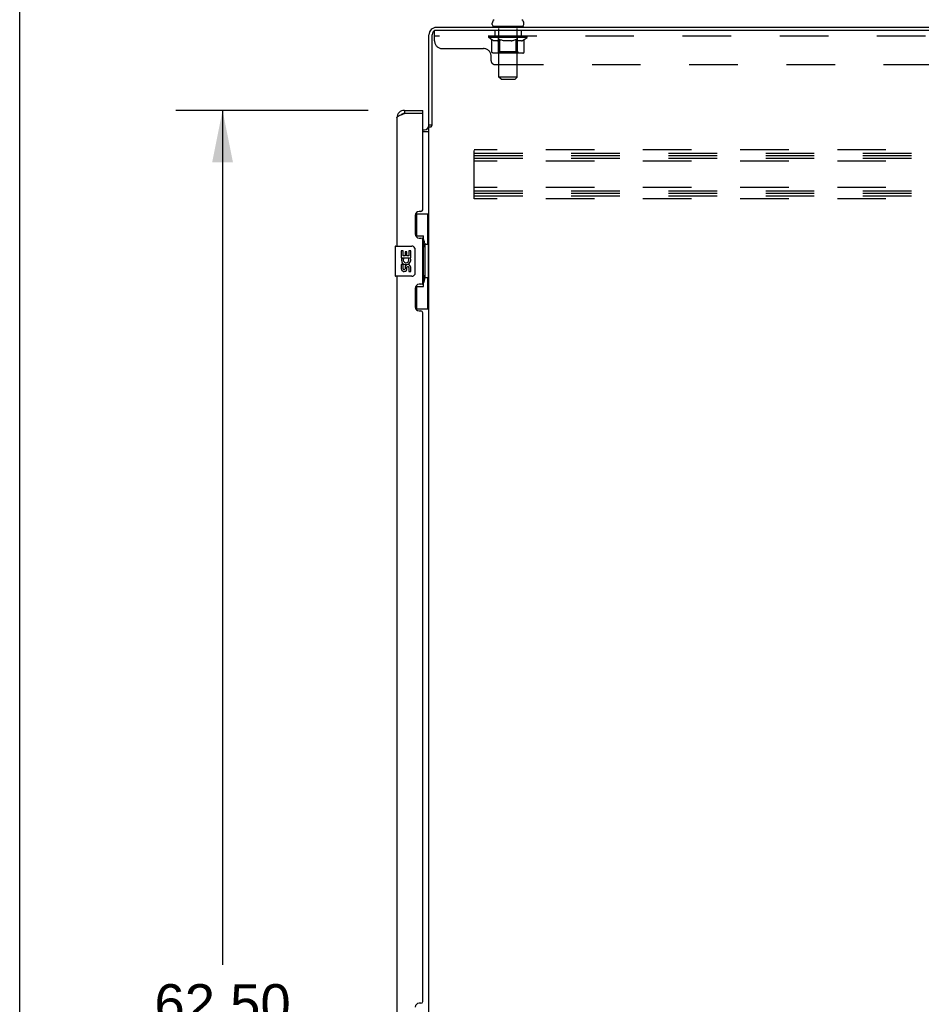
# Model space of a CAD drawing. Header units: inches. Extents: x 0 to 293, y 0 to 190.
# Tile 3 of 22: x 0 to 30, y 101 to 134. Entities that reach past the tile are written whole.
import ezdxf

# ---------------------------------------------------------------- set-up
doc = ezdxf.new("R2010")
doc.units = ezdxf.units.IN
doc.header["$LTSCALE"] = 16.117381
doc.header["$MEASUREMENT"] = 0
doc.linetypes.add('HIDDEN', pattern=[0.2, 0.1, -0.1])
doc.layers.get('0').update_dxf_attribs({"linetype": 'CONTINUOUS'})
for name, color, linetype in [('02___PRT_ALL_AXES', 7, 'CONTINUOUS'), ('DEFAULT_2', 8, 'HIDDEN'), ('DIMENSIONS', 7, 'CONTINUOUS')]:
    doc.layers.add(name, color=color, linetype=linetype)
doc.styles.get("Standard").update_dxf_attribs({"font": 'arial.ttf'})
doc.dimstyles.new('DIMSTYLE_1', dxfattribs={"dimtxt": 1.292838, "dimasz": 1.723784, "dimexe": 0.09, "dimexo": 0.07, "dimgap": 0.0375, "dimtad": 0, "dimtih": 1, "dimtoh": 1, "dimzin": 4, "dimdsep": 46, "dimtxsty": 'Standard', "dimblk": '_FILLED', "dimblk1": '_FILLED', "dimblk2": '_FILLED', "dimcen": 0.09, "dimazin": 1, "dimtfac": 1, "dimtdec": 3, "dimtofl": 0, "dimtmove": 0, "dimatfit": 3, "dimldrblk": '_FILLED', "dimfxl": 1, "dimtolj": 1, "dimtzin": 4, "dimarcsym": 0})

# ---------------------------------------------------------------- blocks, each defined once
blk = doc.blocks.new('_FILLED')
at = {"color": 0, "linetype": 'ByBlock'}
blk.add_solid([(0, 0), (-1, 0.2), (-1, -0.2)], dxfattribs=at)
blk = doc.blocks.new('*D6')
at = {"layer": 'DIMENSIONS', "color": 2, "linetype": 'Continuous'}
for p, q in [((11.552, 130.624), (5.177, 130.624)), ((6.728, 130.624), (6.728, 102.299)), ((6.728, 68.124), (6.728, 95.835)), ((11.552, 68.124), (5.177, 68.124))]:
    blk.add_line(p, q, dxfattribs=at)
at = {"layer": 'DIMENSIONS', "color": 2, "linetype": 'Continuous', "xscale": 1.7237841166, "yscale": 1.7237841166, "zscale": 1.7237841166}
for p, rotation in [((6.728, 130.624), 90), ((6.728, 68.124), 270)]:
    blk.add_blockref('_FILLED', p, dxfattribs=dict(at, rotation=rotation))
at = {"layer": 'DIMENSIONS', "color": 2, "linetype": 'Continuous', "insert": (6.728, 101.653), "char_height": 1.2928, "width": 6.61318, "attachment_point": 2, "line_spacing_factor": 0.9}
blk.add_mtext('62.50\\PREAR\\PDOORS', dxfattribs=at)

msp = doc.modelspace()

# ---------------------------------------------------------------- linework, layer by layer
at = {"color": 7, "linetype": 'Continuous'}
for p, q in [((0, 0), (0, 189.616)), ((15.673, 133.473), (15.673, 133.513)), ((15.696, 133.404), (15.696, 133.374)), ((16.696, 133.404), (15.696, 133.404)), ((16.696, 133.404), (16.696, 133.374)), ((16.719, 133.473), (16.719, 133.513)), ((12.759, 130.624), (12.759, 130.52)), ((13.367, 130.52), (13.367, 130.624)), ((13.367, 130.52), (13.347, 130.52)), ((13.675, 130.134), (13.571, 130.134)), ((13.13, 127.199), (13.571, 127.199)), ((13.167, 126.419), (13.167, 127.199)), ((13.532, 126.174), (13.532, 127.199)), ((13.167, 126.464), (13.394, 126.464)), ((13.394, 124.784), (13.394, 126.464)), ((12.453, 126.109), (12.453, 125.139)), ((12.468, 126.124), (13.008, 126.124)), ((13.108, 126.024), (13.108, 125.224)), ((13.431, 126.225), (13.431, 126.205)), ((13.431, 126.174), (13.431, 125.074)), ((13.553, 126.174), (13.431, 126.174)), ((13.553, 125.074), (13.553, 126.174)), ((13.008, 125.124), (12.468, 125.124)), ((13.553, 125.074), (13.431, 125.074)), ((13.431, 125.044), (13.431, 125.024)), ((13.532, 124.049), (13.532, 125.074)), ((13.167, 124.049), (13.167, 124.829)), ((13.167, 124.784), (13.394, 124.784)), ((13.13, 124.049), (13.571, 124.049))]:
    msp.add_line(p, q, dxfattribs=at)
at = {"color": 3, "linetype": 'Continuous'}
for p, q in [((49.324, 133.374), (13.817, 133.374)), ((49.324, 133.27), (13.817, 133.27)), ((13.571, 130.121), (13.571, 133.128)), ((13.675, 130.123), (13.675, 133.128)), ((12.759, 130.624), (13.367, 130.624)), ((12.513, 130.378), (12.513, 126.124)), ((12.727, 130.509), (12.759, 130.52)), ((13.347, 130.52), (12.759, 130.52)), ((13.367, 127.332), (13.367, 130.5)), ((13.367, 129.978), (13.428, 129.978)), ((13.571, 68.667), (13.571, 130.082)), ((13.571, 130.082), (13.645, 130.082)), ((13.367, 129.926), (13.571, 129.926)), ((13.117, 127.142), (13.117, 126.522)), ((13.307, 127.272), (13.247, 127.272)), ((13.247, 126.392), (13.307, 126.392)), ((13.367, 124.917), (13.367, 126.332)), ((12.513, 125.124), (12.513, 99.874)), ((13.117, 124.727), (13.117, 124.107)), ((13.307, 124.857), (13.247, 124.857)), ((13.247, 123.977), (13.307, 123.977)), ((13.367, 101.082), (13.367, 123.917)), ((13.307, 101.022), (13.247, 101.022))]:
    msp.add_line(p, q, dxfattribs=at)
for points in [[(12.513, 130.378), (12.513, 130.384), (12.515, 130.39), (12.517, 130.396), (12.521, 130.402), (12.526, 130.408), (12.531, 130.414), (12.538, 130.419), (12.546, 130.425), (12.554, 130.431), (12.563, 130.437), (12.574, 130.443), (12.585, 130.449), (12.597, 130.455), (12.609, 130.461), (12.622, 130.467), (12.636, 130.473), (12.65, 130.479), (12.665, 130.485)], [(12.665, 130.485), (12.68, 130.491), (12.695, 130.497), (12.711, 130.503), (12.727, 130.509)], [(13.645, 130.082), (13.647, 130.083), (13.649, 130.085), (13.651, 130.087), (13.652, 130.088), (13.654, 130.09), (13.655, 130.091), (13.656, 130.092), (13.657, 130.094), (13.658, 130.095), (13.659, 130.097), (13.66, 130.098), (13.66, 130.099), (13.661, 130.101)], [(13.661, 130.101), (13.663, 130.105), (13.664, 130.106), (13.665, 130.108), (13.666, 130.11), (13.667, 130.111), (13.668, 130.113), (13.669, 130.115), (13.67, 130.117), (13.672, 130.119), (13.673, 130.12), (13.675, 130.123)]]:
    msp.add_lwpolyline(points, dxfattribs=at)
at = {"color": 7, "linetype": 'Continuous'}
for points in [[(13.358, 126.363), (13.36, 126.367), (13.365, 126.375), (13.37, 126.383), (13.374, 126.391), (13.378, 126.397), (13.382, 126.404), (13.385, 126.41), (13.387, 126.415), (13.389, 126.421), (13.391, 126.425), (13.392, 126.43), (13.393, 126.434), (13.393, 126.437), (13.394, 126.441)], [(13.101, 126.061), (13.103, 126.055), (13.105, 126.049), (13.106, 126.043), (13.107, 126.037), (13.107, 126.031), (13.108, 126.024)], [(13.108, 125.224), (13.107, 125.218), (13.107, 125.212), (13.106, 125.206), (13.105, 125.2), (13.103, 125.194), (13.101, 125.188)], [(13.394, 124.808), (13.393, 124.811), (13.393, 124.815), (13.392, 124.819), (13.391, 124.823), (13.389, 124.828), (13.387, 124.833), (13.385, 124.839), (13.382, 124.845), (13.378, 124.851), (13.374, 124.858), (13.37, 124.866), (13.365, 124.873), (13.36, 124.882), (13.358, 124.885)]]:
    msp.add_lwpolyline(points, dxfattribs=at)
for centre, radius, start, end in [((15.816, 133.513), 0.144, 124.6626, 180), ((16.575, 133.513), 0.144, 0, 55.3374), ((15.742, 133.473), 0.069, 180, 270), ((16.65, 133.473), 0.069, 270, 360), ((12.759, 130.378), 0.142, 90, 131.367), ((12.677, 130.234), 0.26, 87.373, 90), ((12.468, 126.109), 0.015, 90, 180), ((13.008, 126.024), 0.1, 21.205, 90), ((12.468, 125.139), 0.015, 180, 270), ((13.008, 125.224), 0.1, 270, 338.7946)]:
    msp.add_arc(centre, radius, start, end, dxfattribs=at)
at = {"color": 3, "linetype": 'Continuous'}
for centre, radius, start, end in [((13.817, 133.128), 0.246, 90, 180), ((13.817, 133.128), 0.142, 90, 180), ((12.759, 130.378), 0.246, 90, 180), ((13.347, 130.5), 0.02, 0, 90), ((13.428, 130.121), 0.142, 270, 360), ((13.307, 127.332), 0.06, 270, 360), ((13.247, 127.142), 0.13, 90, 180), ((13.247, 126.522), 0.13, 180, 270), ((13.307, 126.332), 0.06, 0, 90), ((13.247, 124.727), 0.13, 90, 180), ((13.307, 124.917), 0.06, 270, 360), ((13.247, 124.107), 0.13, 180, 270), ((13.307, 123.917), 0.06, 0, 90), ((13.247, 100.892), 0.13, 90, 180), ((13.307, 101.082), 0.06, 270, 360)]:
    msp.add_arc(centre, radius, start, end, dxfattribs=at)
at = {"color": 7, "linetype": 'Continuous'}
for centre, start_param, end_param in [((13.326, 126.215), -1.51401, -0.699287), ((13.326, 126.215), -2.442306, -1.627583), ((13.326, 125.034), -1.51401, -0.699287), ((13.326, 125.034), -2.442306, -1.627583)]:
    msp.add_ellipse(centre, major_axis=(0, 0.18), ratio=0.579493, start_param=start_param, end_param=end_param, dxfattribs=at)
at = {"layer": '02___PRT_ALL_AXES', "color": 8, "linetype": 'HIDDEN'}
for p, q in [((15.758, 133.27), (15.758, 133.083)), ((16.633, 133.27), (15.758, 133.27)), ((16.633, 133.27), (16.633, 133.083)), ((16.633, 133.083), (15.758, 133.083))]:
    msp.add_line(p, q, dxfattribs=at)
at = {"layer": '02___PRT_ALL_AXES', "color": 7, "linetype": 'Continuous'}
for p, q in [((12.656, 125.97), (12.656, 125.74)), ((12.718, 125.97), (12.656, 125.97)), ((12.656, 125.74), (12.917, 125.74)), ((12.726, 125.704), (12.669, 125.729)), ((12.718, 125.803), (12.718, 125.97)), ((12.781, 125.803), (12.718, 125.803)), ((12.781, 125.939), (12.781, 125.803)), ((12.842, 125.939), (12.781, 125.939)), ((12.842, 125.803), (12.842, 125.939)), ((12.907, 125.803), (12.842, 125.803)), ((12.917, 125.74), (12.89, 125.721)), ((12.907, 125.97), (12.907, 125.803)), ((12.97, 125.97), (12.907, 125.97)), ((12.952, 125.74), (12.97, 125.74)), ((12.97, 125.74), (12.97, 125.97)), ((12.656, 125.509), (12.656, 125.373)), ((12.718, 125.509), (12.656, 125.509)), ((12.718, 125.373), (12.718, 125.509)), ((12.781, 125.415), (12.781, 125.373)), ((12.842, 125.352), (12.842, 125.421)), ((12.907, 125.415), (12.907, 125.279)), ((12.97, 125.279), (12.97, 125.415)), ((12.907, 125.279), (12.97, 125.279))]:
    msp.add_line(p, q, dxfattribs=at)
for centre, radius, start, end in [((12.813, 125.666), 0.157, 156.5966, 341.8791), ((12.813, 125.666), 0.0943, 156.5966, 35.1122), ((12.813, 125.666), 0.157, 25.737, 27.8532), ((12.816, 125.667), 0.154, 341.4199, 26.1963), ((12.75, 125.373), 0.0943, 180, 248.6704), ((12.75, 125.373), 0.0314, 180, 0.0485), ((12.876, 125.415), 0.0943, 0, 180), ((12.876, 125.41), 0.0362, 83.4285, 161.7628), ((12.876, 125.415), 0.0314, 0, 81.2295), ((12.75, 125.373), 0.0943, 248.6999, 347.4338)]:
    msp.add_arc(centre, radius, start, end, dxfattribs=at)
at = {"layer": 'DEFAULT_2', "color": 8, "linetype": 'HIDDEN'}
for p, q in [((13.758, 132.925), (13.758, 133.27)), ((13.817, 133.27), (13.758, 133.27)), ((15.883, 133.404), (15.883, 133.374)), ((15.896, 131.723), (15.896, 133.37)), ((16.496, 131.723), (16.496, 133.37)), ((16.508, 133.404), (16.508, 133.374)), ((49.383, 133.083), (13.758, 133.083)), ((15.562, 133.037), (15.562, 133.083)), ((15.662, 132.967), (15.562, 133.037)), ((16.829, 133.037), (15.562, 133.037)), ((15.572, 133.077), (15.572, 133.083)), ((15.581, 133.073), (15.581, 133.077)), ((15.581, 133.073), (16.811, 133.073)), ((15.59, 133.073), (15.59, 133.077)), ((15.59, 133.073), (15.59, 133.077)), ((15.601, 133.077), (15.601, 133.083)), ((15.617, 133.073), (15.617, 133.077)), ((15.619, 133.073), (15.619, 133.077)), ((15.647, 133.077), (15.647, 133.083)), ((15.662, 133.073), (15.662, 133.077)), ((15.662, 132.562), (15.662, 132.967)), ((15.662, 132.967), (15.676, 132.958)), ((15.664, 133.073), (15.664, 133.077)), ((15.869, 133.076), (15.667, 133.076)), ((15.69, 132.949), (15.676, 132.958)), ((15.703, 132.942), (15.689, 132.949)), ((15.717, 132.935), (15.703, 132.942)), ((15.711, 133.077), (15.711, 133.083)), ((15.712, 133.073), (15.712, 133.076)), ((15.713, 133.073), (15.713, 133.076)), ((15.716, 133.073), (15.716, 133.076)), ((15.73, 132.93), (15.716, 132.935)), ((15.723, 133.073), (15.723, 133.077)), ((15.723, 133.073), (15.723, 133.076)), ((15.726, 133.073), (15.726, 133.077)), ((15.73, 133.073), (15.73, 133.077)), ((15.743, 132.925), (15.73, 132.93)), ((15.734, 133.073), (15.734, 133.076)), ((15.847, 132.925), (15.743, 132.925)), ((15.748, 133.073), (15.748, 133.076)), ((15.766, 133.073), (15.766, 133.076)), ((15.767, 133.073), (15.767, 133.079)), ((15.787, 133.073), (15.787, 133.076)), ((15.789, 133.077), (15.789, 133.083)), ((15.798, 133.073), (15.798, 133.077)), ((15.802, 133.073), (15.802, 133.077)), ((15.812, 133.073), (15.812, 133.076)), ((15.823, 133.073), (15.823, 133.081)), ((15.838, 133.073), (15.838, 133.076)), ((15.841, 133.073), (15.841, 133.076)), ((15.847, 132.925), (15.861, 132.93)), ((15.874, 132.935), (15.86, 132.93)), ((15.869, 133.073), (15.869, 133.076)), ((15.936, 133.076), (15.874, 133.076)), ((15.888, 132.942), (15.874, 132.935)), ((15.879, 133.077), (15.879, 133.083)), ((15.883, 132.565), (15.883, 133.034)), ((15.886, 133.073), (15.886, 133.077)), ((15.901, 132.95), (15.887, 132.942)), ((15.89, 133.073), (15.89, 133.077)), ((15.896, 133.073), (15.896, 133.082)), ((15.901, 133.073), (15.901, 133.076)), ((15.915, 132.958), (15.901, 132.949)), ((15.912, 133.073), (15.912, 133.076)), ((15.929, 132.968), (15.915, 132.958)), ((15.929, 132.562), (15.929, 132.968)), ((15.929, 132.968), (15.958, 132.958)), ((15.936, 133.073), (15.936, 133.076)), ((16.011, 133.076), (15.951, 133.076)), ((15.986, 132.949), (15.958, 132.958)), ((15.972, 133.073), (15.972, 133.076)), ((15.979, 133.077), (15.979, 133.083)), ((15.983, 133.073), (15.983, 133.077)), ((15.985, 133.073), (15.985, 133.083)), ((16.014, 132.942), (15.986, 132.949)), ((15.988, 133.073), (15.988, 133.077)), ((15.995, 133.073), (15.995, 133.077)), ((16.011, 133.073), (16.011, 133.076)), ((16.042, 132.935), (16.014, 132.942)), ((16.091, 133.076), (16.037, 133.076)), ((16.069, 132.93), (16.041, 132.935)), ((16.05, 133.073), (16.05, 133.076)), ((16.097, 132.925), (16.069, 132.93)), ((16.081, 133.076), (16.196, 133.083)), ((16.086, 133.077), (16.086, 133.083)), ((16.086, 133.077), (16.086, 133.083)), ((16.086, 133.083), (16.086, 133.083)), ((16.086, 133.073), (16.086, 133.077)), ((16.09, 133.073), (16.09, 133.077)), ((16.091, 133.073), (16.091, 133.077)), ((16.091, 133.073), (16.091, 133.076)), ((16.295, 132.925), (16.097, 132.925)), ((16.175, 133.076), (16.127, 133.076)), ((16.132, 133.073), (16.132, 133.076)), ((16.175, 133.073), (16.175, 133.076)), ((16.193, 133.077), (16.193, 133.077)), ((16.193, 133.073), (16.193, 133.077)), ((16.193, 133.073), (16.193, 133.077)), ((16.196, 133.077), (16.196, 133.083)), ((16.196, 133.083), (16.31, 133.076)), ((16.198, 133.073), (16.198, 133.077)), ((16.198, 133.073), (16.198, 133.077)), ((16.198, 133.077), (16.198, 133.077)), ((16.216, 133.073), (16.216, 133.076)), ((16.216, 133.076), (16.265, 133.076)), ((16.259, 133.073), (16.259, 133.076)), ((16.295, 132.925), (16.323, 132.93)), ((16.3, 133.073), (16.3, 133.077)), ((16.3, 133.073), (16.3, 133.076)), ((16.3, 133.076), (16.355, 133.076)), ((16.301, 133.073), (16.301, 133.077)), ((16.305, 133.077), (16.305, 133.083)), ((16.305, 133.083), (16.306, 133.083)), ((16.305, 133.073), (16.305, 133.077)), ((16.306, 133.077), (16.306, 133.083)), ((16.351, 132.935), (16.322, 132.93)), ((16.342, 133.073), (16.342, 133.076)), ((16.379, 132.942), (16.35, 132.935)), ((16.407, 132.95), (16.378, 132.942)), ((16.381, 133.073), (16.381, 133.076)), ((16.381, 133.076), (16.44, 133.076)), ((16.396, 133.073), (16.396, 133.077)), ((16.403, 133.073), (16.403, 133.077)), ((16.406, 133.073), (16.406, 133.083)), ((16.435, 132.959), (16.406, 132.95)), ((16.409, 133.073), (16.409, 133.077)), ((16.412, 133.077), (16.412, 133.083)), ((16.419, 133.073), (16.419, 133.076)), ((16.464, 132.968), (16.435, 132.959)), ((16.456, 133.073), (16.456, 133.076)), ((16.456, 133.076), (16.518, 133.076)), ((16.464, 132.562), (16.464, 132.968)), ((16.464, 132.968), (16.479, 132.958)), ((16.494, 132.95), (16.479, 132.959)), ((16.48, 133.073), (16.48, 133.076)), ((16.491, 133.073), (16.491, 133.076)), ((16.508, 132.942), (16.494, 132.95)), ((16.495, 133.073), (16.495, 133.082)), ((16.501, 133.073), (16.501, 133.077)), ((16.505, 133.073), (16.505, 133.077)), ((16.508, 132.565), (16.508, 133.034)), ((16.523, 132.935), (16.508, 132.942)), ((16.512, 133.077), (16.512, 133.083)), ((16.537, 132.93), (16.522, 132.935)), ((16.523, 133.073), (16.523, 133.076)), ((16.523, 133.076), (16.829, 133.076)), ((16.551, 132.925), (16.537, 132.93)), ((16.55, 133.073), (16.55, 133.076)), ((16.645, 132.925), (16.551, 132.925)), ((16.553, 133.073), (16.553, 133.076)), ((16.568, 133.073), (16.568, 133.081)), ((16.58, 133.073), (16.58, 133.076)), ((16.589, 133.073), (16.589, 133.077)), ((16.593, 133.073), (16.593, 133.077)), ((16.603, 133.077), (16.603, 133.083)), ((16.604, 133.073), (16.604, 133.076)), ((16.625, 133.073), (16.625, 133.079)), ((16.625, 133.073), (16.625, 133.076)), ((16.643, 133.073), (16.643, 133.076)), ((16.645, 132.925), (16.659, 132.93)), ((16.657, 133.073), (16.657, 133.076)), ((16.674, 132.935), (16.659, 132.93)), ((16.662, 133.073), (16.662, 133.077)), ((16.665, 133.073), (16.665, 133.077)), ((16.668, 133.073), (16.668, 133.077)), ((16.668, 133.073), (16.668, 133.076)), ((16.688, 132.942), (16.673, 132.935)), ((16.676, 133.073), (16.676, 133.076)), ((16.679, 133.073), (16.679, 133.076)), ((16.679, 133.073), (16.679, 133.076)), ((16.681, 133.077), (16.681, 133.083)), ((16.702, 132.95), (16.688, 132.942)), ((16.717, 132.959), (16.702, 132.95)), ((16.708, 133.08), (16.828, 133.081)), ((16.708, 133.076), (16.708, 133.08)), ((16.732, 132.969), (16.717, 132.959)), ((16.727, 133.073), (16.727, 133.077)), ((16.73, 133.073), (16.73, 133.077)), ((16.732, 132.969), (16.829, 133.037)), ((16.732, 132.562), (16.732, 132.969)), ((16.744, 133.077), (16.744, 133.083)), ((16.773, 133.073), (16.773, 133.077)), ((16.774, 133.073), (16.774, 133.077)), ((16.791, 133.077), (16.791, 133.083)), ((16.801, 133.073), (16.801, 133.077)), ((16.802, 133.073), (16.802, 133.077)), ((16.811, 133.073), (16.811, 133.077)), ((16.819, 133.077), (16.819, 133.083)), ((16.828, 133.076), (16.828, 133.081)), ((16.829, 133.037), (16.829, 133.077)), ((14.008, 132.675), (15.383, 132.675)), ((15.883, 132.565), (15.843, 132.525)), ((16.508, 132.565), (15.883, 132.565)), ((16.508, 132.565), (16.548, 132.525)), ((15.633, 132.27), (15.633, 132.425)), ((16.689, 132.525), (15.704, 132.525)), ((15.941, 132.529), (15.938, 132.532)), ((15.946, 132.526), (15.943, 132.527)), ((15.948, 132.525), (15.946, 132.526)), ((15.951, 132.525), (15.948, 132.525)), ((15.758, 132.145), (47.383, 132.145)), ((15.965, 131.654), (15.896, 131.723)), ((16.496, 131.723), (15.896, 131.723)), ((15.965, 131.654), (16.427, 131.654)), ((16.427, 131.654), (16.496, 131.723)), ((15.071, 127.687), (15.071, 129.312)), ((48.071, 129.312), (15.071, 129.312)), ((15.071, 129.208), (48.071, 129.208)), ((15.071, 129.124), (48.071, 129.124)), ((15.071, 129.041), (48.071, 129.041)), ((48.071, 128.937), (15.071, 128.937)), ((48.071, 128.062), (15.071, 128.062)), ((15.071, 127.958), (48.071, 127.958)), ((15.071, 127.874), (48.071, 127.874)), ((15.071, 127.791), (48.071, 127.791)), ((48.071, 127.687), (15.071, 127.687))]:
    msp.add_line(p, q, dxfattribs=at)
for points in [[(15.704, 132.525), (15.699, 132.525), (15.694, 132.526), (15.689, 132.527), (15.684, 132.529), (15.68, 132.532), (15.675, 132.535), (15.672, 132.538), (15.668, 132.542), (15.665, 132.547), (15.663, 132.552), (15.662, 132.557), (15.662, 132.562)], [(15.93, 132.552), (15.929, 132.557), (15.929, 132.562)], [(15.931, 132.547), (15.93, 132.552), (15.929, 132.557), (15.929, 132.562)], [(15.943, 132.527), (15.941, 132.529), (15.938, 132.532), (15.936, 132.535), (15.934, 132.538), (15.933, 132.542), (15.931, 132.547)], [(15.936, 132.535), (15.934, 132.538), (15.933, 132.542)], [(16.443, 132.525), (16.446, 132.525), (16.448, 132.526), (16.451, 132.527), (16.453, 132.529), (16.455, 132.532), (16.458, 132.535), (16.46, 132.538), (16.461, 132.542), (16.463, 132.547), (16.464, 132.552), (16.464, 132.557), (16.464, 132.562)], [(16.689, 132.525), (16.694, 132.525), (16.699, 132.526), (16.705, 132.527), (16.709, 132.529), (16.714, 132.532), (16.718, 132.535), (16.722, 132.538), (16.726, 132.542), (16.728, 132.547), (16.73, 132.552), (16.732, 132.557), (16.732, 132.562)]]:
    msp.add_lwpolyline(points, dxfattribs=at)
for centre, radius, start, end in [((15.861, 133.37), 0.0345, 0, 90), ((16.53, 133.37), 0.0345, 90, 180), ((14.008, 132.925), 0.25, 180, 270), ((15.843, 133.034), 0.0398, 0, 90), ((16.548, 133.034), 0.0398, 90, 180), ((15.383, 132.425), 0.25, 0, 90), ((15.758, 132.27), 0.125, 180, 270)]:
    msp.add_arc(centre, radius, start, end, dxfattribs=at)
for centre, major_axis, ratio, start_param, end_param in [((16.196, 133.083), (0.633, 0.007), 0.05963, 2.96643, 3.140963), ((15.543, 133.071), (0.198, 0), 0.060556, 0.430652, 1.470503), ((16.196, 133.083), (0.633, 0), 0.060556, -3.141593, -2.96706), ((15.543, 133.065), (0.198, 0.002), 0.05963, 1.376596, 1.469874), ((16.196, 133.083), (0.633, 0.013), 0.05688, 2.791345, 2.965878), ((15.518, 133.071), (0.198, 0.002), 0.05963, 0.25549, 1.295341), ((15.587, 133.071), (0.198, -0.002), 0.05963, 0.605815, 1.645666), ((16.196, 133.083), (0.633, -0.007), 0.05963, -2.96643, -2.791898), ((15.587, 133.065), (0.198, 0), 0.060556, 1.551758, 1.645036), ((15.518, 133.065), (0.198, 0.004), 0.05688, 1.20151, 1.294789), ((15.588, 133.067), (0.164, 0.002), 0.05963, 1.065228, 1.614276), ((15.568, 133.067), (0.164, 0.003), 0.05688, 0.890143, 1.43919), ((15.626, 133.067), (0.164, 0), 0.060556, 1.240391, 1.789438), ((16.196, 133.083), (0.633, 0.019), 0.052395, 2.616403, 2.790936), ((15.514, 133.071), (0.198, 0.004), 0.05688, 0.080405, 1.120256), ((15.649, 133.071), (0.198, -0.004), 0.05688, 0.7809, 1.820751), ((16.196, 133.083), (0.633, -0.013), 0.05688, -2.791345, -2.616812), ((15.649, 133.065), (0.198, -0.002), 0.05963, 1.72692, 1.820198), ((15.514, 133.065), (0.198, 0.006), 0.052395, 1.026568, 1.119847), ((15.567, 133.067), (0.164, 0.005), 0.052395, 0.715201, 1.264248), ((15.682, 133.067), (0.164, -0.002), 0.05963, 1.415553, 1.9646), ((16.196, 133.083), (0.633, 0.025), 0.046319, 2.441654, 2.616187), ((15.729, 133.071), (0.198, -0.006), 0.052395, 0.955842, 1.995693), ((15.531, 133.071), (0.198, 0.006), 0.052395, -0.094537, 0.945314), ((16.196, 133.083), (0.633, -0.019), 0.052395, -2.616403, -2.44187), ((15.729, 133.065), (0.198, -0.004), 0.05688, 1.902006, 1.995284), ((15.531, 133.065), (0.198, 0.008), 0.046319, 0.851819, 0.945098), ((15.586, 133.067), (0.164, 0.006), 0.046319, 0.540452, 1.089499), ((15.753, 133.067), (0.164, -0.003), 0.05688, 1.590638, 2.139686), ((16.196, 133.083), (0.633, 0.029), 0.038841, 2.267123, 2.441656), ((15.822, 133.071), (0.198, -0.008), 0.046319, 1.130591, 2.170442), ((15.569, 133.071), (0.198, 0.008), 0.046319, -0.269286, 0.770565), ((16.196, 133.083), (0.633, -0.025), 0.046319, -2.441654, -2.267121), ((15.822, 133.065), (0.198, -0.006), 0.052395, 2.076947, 2.170226), ((15.569, 133.065), (0.198, 0.009), 0.038841, 0.677289, 0.770567), ((15.623, 133.067), (0.164, 0.008), 0.038841, 0.365921, 0.914969), ((15.837, 133.067), (0.164, -0.005), 0.052395, 1.76558, 2.314627), ((16.196, 133.083), (0.633, 0.033), 0.030195, 2.09281, 2.267343), ((15.927, 133.071), (0.198, -0.009), 0.038841, 1.305122, 2.344973), ((15.625, 133.071), (0.198, 0.009), 0.038841, -0.443817, 0.596034), ((16.196, 133.083), (0.633, -0.029), 0.038841, -2.267123, -2.092591), ((15.927, 133.065), (0.198, -0.008), 0.046319, 2.251696, 2.344975), ((15.625, 133.065), (0.198, 0.01), 0.030195, 0.502975, 0.596254), ((15.677, 133.067), (0.164, 0.009), 0.030195, 0.191608, 0.740655), ((15.933, 133.067), (0.164, -0.006), 0.046319, 1.940329, 2.489376), ((15.698, 133.071), (0.198, 0.01), 0.030195, -0.61813, 0.421721), ((16.196, 133.083), (0.633, 0.036), 0.020645, 1.918687, 2.09322), ((16.04, 133.071), (0.198, -0.01), 0.030195, 1.479435, 2.519286), ((16.196, 133.083), (0.633, -0.033), 0.030195, -2.09281, -1.918277), ((16.04, 133.065), (0.198, -0.009), 0.038841, 2.426227, 2.519505), ((15.698, 133.065), (0.198, 0.011), 0.020645, 0.328852, 0.422131), ((15.747, 133.067), (0.164, 0.009), 0.020645, 0.017485, 0.566532), ((16.036, 133.067), (0.164, -0.008), 0.038841, 2.11486, 2.663907), ((15.787, 133.071), (0.198, 0.011), 0.020645, -0.792253, 0.247598), ((16.196, 133.083), (0.633, 0.038), 0.010478, 1.744704, 1.919237), ((16.158, 133.071), (0.198, -0.011), 0.020645, 1.653558, 2.693409), ((16.196, 133.083), (0.633, -0.036), 0.020645, -1.918687, -1.744154), ((16.158, 133.065), (0.198, -0.01), 0.030195, 2.60054, 2.693819), ((15.787, 133.065), (0.198, 0.012), 0.010478, 0.154869, 0.248148), ((15.831, 133.067), (0.164, 0.01), 0.010478, 6.126688, 6.675735), ((16.145, 133.067), (0.164, -0.009), 0.030195, 2.289173, 2.83822), ((15.888, 133.071), (0.198, 0.012), 0.010478, -0.966236, -0.000846), ((16.276, 133.071), (0.198, -0.012), 0.010478, 1.827541, 2.867392), ((16.196, 133.083), (0.633, -0.038), 0.010478, -1.744704, -1.570171), ((16.276, 133.065), (0.198, -0.011), 0.020645, 2.774664, 2.867942), ((16.254, 133.067), (0.164, -0.009), 0.020645, 2.463296, 3.012344), ((16.115, 133.071), (0.198, 0.012), 0.010478, 0.274201, 1.314052), ((16.029, 133.067), (0.164, 0.01), 0.010478, -0.000483, 0.504314), ((15.998, 133.065), (0.198, 0.012), 0.010478, 0.099668, 0.192946), ((16.196, 133.083), (0.633, 0.038), 0.010478, -1.571421, -1.396888), ((16.393, 133.065), (0.198, -0.012), 0.010478, 2.948646, 3.041925), ((16.362, 133.067), (0.164, -0.01), 0.010478, 2.637279, 3.142076), ((16.234, 133.071), (0.198, 0.011), 0.020645, 0.448184, 1.488034), ((16.137, 133.067), (0.164, 0.009), 0.020645, 0.129249, 0.678296), ((16.115, 133.065), (0.198, 0.011), 0.020645, 0.273651, 0.366929), ((16.503, 133.071), (0.198, -0.012), 0.010478, -3.140747, -2.175357), ((16.196, 133.083), (0.633, 0.036), 0.020645, -1.397439, -1.222906), ((16.196, 133.083), (0.633, -0.038), 0.010478, 1.222355, 1.396888), ((16.351, 133.071), (0.198, 0.01), 0.030195, 0.622307, 1.662158), ((16.247, 133.067), (0.164, 0.009), 0.030195, 0.303372, 0.852419), ((16.56, 133.067), (0.164, -0.01), 0.010478, 2.749043, 3.29809), ((16.604, 133.071), (0.198, -0.011), 0.020645, 2.893995, 3.933846), ((16.234, 133.065), (0.198, 0.01), 0.030195, 0.447774, 0.541052), ((16.604, 133.065), (0.198, -0.012), 0.010478, 2.893445, 2.986723), ((16.196, 133.083), (0.633, 0.033), 0.030195, -1.223315, -1.048783), ((16.196, 133.083), (0.633, -0.036), 0.020645, 1.048373, 1.222906), ((16.464, 133.071), (0.198, 0.009), 0.038841, 0.79662, 1.836471), ((16.355, 133.067), (0.164, 0.008), 0.038841, 0.477686, 1.026733), ((16.644, 133.067), (0.164, -0.009), 0.020645, 2.57506, 3.124108), ((16.693, 133.071), (0.198, -0.01), 0.030195, 2.719872, 3.759723), ((16.569, 133.071), (0.198, 0.008), 0.046319, 0.971151, 2.011002), ((16.351, 133.065), (0.198, 0.009), 0.038841, 0.622087, 0.715366), ((16.693, 133.065), (0.198, -0.011), 0.020645, 2.719462, 2.812741), ((16.196, 133.083), (0.633, 0.029), 0.038841, -1.049002, -0.874469), ((16.196, 133.083), (0.633, -0.033), 0.030195, 0.87425, 1.048783), ((16.458, 133.067), (0.164, 0.006), 0.046319, 0.652216, 1.201263), ((16.663, 133.071), (0.198, 0.006), 0.052395, 1.1459, 2.185751), ((16.714, 133.067), (0.164, -0.009), 0.030195, 2.400937, 2.949985), ((16.766, 133.071), (0.198, -0.009), 0.038841, 2.545558, 3.585409), ((16.554, 133.067), (0.164, 0.005), 0.052395, 0.826965, 1.376012), ((16.464, 133.065), (0.198, 0.008), 0.046319, 0.796618, 0.889896), ((16.766, 133.065), (0.198, -0.01), 0.030195, 2.545339, 2.638617), ((16.742, 133.071), (0.198, 0.004), 0.05688, 1.320842, 2.360692), ((16.196, 133.083), (0.633, 0.025), 0.046319, -0.874471, -0.699939), ((16.196, 133.083), (0.633, -0.029), 0.038841, 0.699936, 0.874469), ((16.823, 133.071), (0.198, -0.008), 0.046319, 2.371028, 3.410879), ((16.768, 133.067), (0.164, -0.008), 0.038841, 2.226624, 2.775671), ((16.805, 133.071), (0.198, 0.002), 0.05963, 1.495927, 2.535778), ((16.639, 133.067), (0.164, 0.003), 0.05688, 1.001907, 1.550954), ((16.86, 133.071), (0.198, -0.006), 0.052395, 2.196279, 3.23613), ((16.805, 133.067), (0.164, -0.006), 0.046319, 2.052093, 2.601141), ((16.569, 133.065), (0.198, 0.006), 0.052395, 0.971367, 1.064645), ((16.823, 133.065), (0.198, -0.009), 0.038841, 2.371026, 2.464304), ((16.849, 133.071), (0.198, 0), 0.060556, 2.364024, 2.71094), ((16.877, 133.071), (0.198, -0.004), 0.05688, 2.021337, 3.061188), ((16.196, 133.083), (0.633, 0.019), 0.052395, -0.699723, -0.52519), ((16.196, 133.083), (0.633, -0.025), 0.046319, 0.525406, 0.699939), ((16.873, 133.071), (0.198, -0.002), 0.05963, 1.846251, 2.886102), ((16.71, 133.067), (0.164, 0.002), 0.05963, 1.176993, 1.72604), ((16.824, 133.067), (0.164, -0.005), 0.052395, 1.877344, 2.426392), ((16.765, 133.067), (0.164, 0), 0.060556, 1.352155, 1.901202), ((16.823, 133.067), (0.164, -0.003), 0.05688, 1.702402, 2.25145), ((16.803, 133.067), (0.164, -0.002), 0.05963, 1.527317, 2.076364), ((16.663, 133.065), (0.198, 0.004), 0.05688, 1.146309, 1.239587), ((16.86, 133.065), (0.198, -0.008), 0.046319, 2.196495, 2.289773), ((16.196, 133.083), (0.633, 0.013), 0.05688, -0.524781, -0.350248), ((16.196, 133.083), (0.633, -0.019), 0.052395, 0.350657, 0.52519), ((16.849, 133.065), (0.198, -0.002), 0.05963, 1.764997, 1.971333), ((16.742, 133.065), (0.198, 0.002), 0.05963, 1.321394, 1.414673), ((16.877, 133.065), (0.198, -0.006), 0.052395, 2.021746, 2.115024), ((16.196, 133.083), (0.633, 0.007), 0.05963, -0.349695, -0.175162), ((16.196, 133.083), (0.633, -0.013), 0.05688, 0.175715, 0.350248), ((16.805, 133.065), (0.198, 0), 0.060556, 1.496556, 1.589835), ((16.873, 133.065), (0.198, -0.004), 0.05688, 1.846804, 1.940083), ((16.196, 133.083), (0.633, -0.007), 0.05963, 6.27665, 6.458348), ((16.196, 133.083), (0.633, 0), 0.060556, -0.174533, -0.058352)]:
    msp.add_ellipse(centre, major_axis=major_axis, ratio=ratio, start_param=start_param, end_param=end_param, dxfattribs=at)

# ---------------------------------------------------------------- dimensions: what is measured, and where the dimension line sits
at = {"layer": 'DIMENSIONS', "color": 2, "linetype": 'Continuous'}
dim = msp.add_linear_dim(base=(6.728, 130.624), p1=(11.622, 68.124), p2=(11.622, 130.624), angle=90, text='<>\\PREAR\\PDOORS', dimstyle='DIMSTYLE_1', dxfattribs=at)
dim.commit()
dim.dimension.update_dxf_attribs({"geometry": '*D6', "text_midpoint": (6.728, 99.067), "dimtype": 160})

doc.saveas('drawing.dxf')
